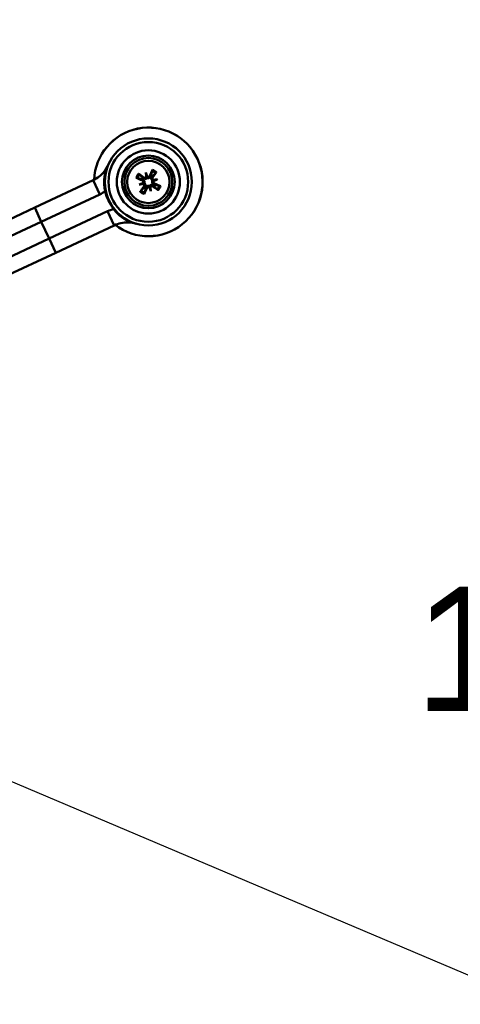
# Model space of a CAD drawing. Header units: inches. Extents: x 8.7 to 68.4, y -2.3 to 39.9.
# Tile 10 of 118: x 19.1 to 22.7, y 7.8 to 15.7. Entities that reach past the tile are written whole.
import ezdxf

# ---------------------------------------------------------------- set-up
doc = ezdxf.new("R2010")
doc.units = ezdxf.units.IN
doc.header["$MEASUREMENT"] = 0
for name, color, linetype, lineweight in [('Dimensions(ROSSANSI)', 7, 'Continuous', 25), ('Visible Edges(ROSSANSI)', 7, 'Continuous', 50), ('Visible Tangent Edges(ROSSANSI)', 7, 'Continuous', 50)]:
    doc.layers.add(name, color=color, linetype=linetype, lineweight=lineweight)
doc.styles.add('DEFAULT-ROSSANSI', font='arial.ttf')
doc.dimstyles.new('DEFAULT-ROSSANSI', dxfattribs={"dimtxt": 1, "dimasz": 0.098425, "dimexe": 0.125, "dimexo": 0.0625, "dimgap": 0.031496, "dimtad": 0, "dimtih": 1, "dimtoh": 1, "dimrnd": 1e-08, "dimzin": 0, "dimdsep": 46, "dimtxsty": 'DEFAULT-ROSSANSI', "dimcen": 0.09, "dimdle": 0.393701, "dimclrd": 7, "dimclre": 7, "dimclrt": 179, "dimadec": 0, "dimazin": 0, "dimtfac": 1, "dimtofl": 0, "dimtmove": 0, "dimatfit": 3, "dimfxl": 1, "dimtolj": 1, "dimtzin": 0, "dimlwd": 25, "dimlwe": 25, "dimarcsym": 0})

# ---------------------------------------------------------------- blocks, each defined once
blk = doc.blocks.new('*D6')
at = {"layer": 'Defpoints', "color": 0}
for p in [(20.9246, 20.8161), (17.7602, 10.1056), (24.8549, 7.1014)]:
    blk.add_point(p, dxfattribs=at)
at = {"layer": 'Dimensions(ROSSANSI)', "color": 7, "lineweight": 25}
for p, q in [((20.9822, 20.7918), (29.2969, 17.2709)), ((29.1434, 17.229), (26.5661, 11.1426)), ((17.8178, 10.0812), (24.97, 7.0527)), ((24.8933, 7.192), (25.9967, 9.7979))]:
    blk.add_line(p, q, dxfattribs=at)
at = {"layer": 'Dimensions(ROSSANSI)', "color": 7}
for points in [[(29.1283, 17.2354), (29.1585, 17.2226), (29.1818, 17.3197)], [(24.8782, 7.1984), (24.9084, 7.1857), (24.8549, 7.1014)]]:
    blk.add_solid(points, dxfattribs=at)
at = {"layer": 'Dimensions(ROSSANSI)', "color": 179, "lineweight": 25, "insert": (22.3247, 11.1112), "char_height": 1, "attachment_point": 1, "style": 'DEFAULT-ROSSANSI'}
blk.add_mtext('\\A1;11.10 [281.9]', dxfattribs=at)
blk = doc.blocks.new('*D10')
at = {"layer": 'Defpoints', "color": 0}
for p in [(20.6144, 26.8005), (20.8459, 20.6303), (15.4229, 20.5316), (15.4229, 7.8234)]:
    blk.add_point(p, dxfattribs=at)
at = {"layer": 'Dimensions(ROSSANSI)', "color": 7, "lineweight": 25}
for p, q in [((15.4229, 20.5941), (15.4229, 27.6228)), ((20.8703, 20.6879), (23.1432, 26.0556))]:
    blk.add_line(p, q, dxfattribs=at)
for start, end in [(81.54403, 89.71337), (67.33663, 75.47329)]:
    blk.add_arc((15.4229, 7.8234), 19.6744, start, end, dxfattribs=at)
at = {"layer": 'Dimensions(ROSSANSI)', "color": 7}
for points in [[(15.5213, 27.4811), (15.5214, 27.5139), (15.4229, 27.4978)], [(23.0101, 25.9937), (22.9974, 25.9635), (23.0945, 25.9405)]]:
    blk.add_solid(points, dxfattribs=at)
at = {"layer": 'Dimensions(ROSSANSI)', "color": 179, "lineweight": 25, "insert": (18.3475, 27.6154), "char_height": 1, "attachment_point": 1, "style": 'DEFAULT-ROSSANSI'}
blk.add_mtext('\\A1;23°', dxfattribs=at)

msp = doc.modelspace()

# ---------------------------------------------------------------- linework, layer by layer
at = {"layer": 'Visible Edges(ROSSANSI)'}
for p, q in [((20.1619, 14.4405), (20.1704, 14.4102)), ((19.2684, 14.1591), (19.7387, 14.3789)), ((20.1082, 14.3448), (20.1385, 14.3533)), ((20.2576, 14.3868), (20.2273, 14.3783)), ((19.3213, 14.0459), (19.7916, 14.2657)), ((20.2039, 14.2911), (20.1954, 14.3214)), ((19.2684, 14.1591), (18.8536, 13.9653)), ((19.3848, 13.91), (19.8551, 14.1298)), ((19.3213, 14.0459), (18.8809, 13.8401)), ((19.4377, 13.7968), (19.908, 14.0166)), ((19.3848, 13.91), (18.9444, 13.7042)), ((19.4377, 13.7968), (19.023, 13.6029))]:
    msp.add_line(p, q, dxfattribs=at)
for radius in [0.35, 0.2121, 0.1925, 0.17]:
    msp.add_circle((20.1829, 14.3658), radius, dxfattribs=at)
for centre, radius, start, end in [((20.1829, 14.3658), 0.4369, 232.31657, 177.78343), ((19.6328, 14.6054), 0.25, 321.26069, 336.45962), ((19.6328, 14.6054), 0.25, 295.05, 321.26069), ((20.1829, 14.3658), 0.0465, 146.05059, 155.38797), ((20.1829, 14.3658), 0.0465, 56.05059, 65.38797), ((20.1829, 14.3658), 0.0465, 326.05059, 335.38797), ((19.6328, 14.6054), 0.375, 295.05, 302.81029), ((20.1829, 14.3658), 0.355, 192.28564, 217.81436), ((20.1829, 14.3658), 0.0465, 236.05059, 245.38797), ((20.0139, 13.7901), 0.375, 107.28971, 115.05), ((20.0139, 13.7901), 0.25, 88.83931, 115.05), ((20.0139, 13.7901), 0.25, 73.64038, 88.83931)]:
    msp.add_arc(centre, radius, start, end, dxfattribs=at)
for centre, major_axis, ratio, start_param, end_param in [((20.1734, 14.3529), (-0.2176, 0.1605), 0.087156, 4.904775, 5.102077), ((20.1464, 14.3525), (0.0916, -0.2518), 0.173648, 1.734346, 1.863678), ((20.2209, 14.3735), (-0.0532, 0.2626), 0.173648, 1.277915, 1.407247), ((20.1602, 14.4154), (-0.0118, -0.0024), 0.868224, 2.019616, 2.403378), ((20.1764, 14.4199), (-0.0114, -0.0041), 0.868224, 0.738214, 1.121977), ((20.1977, 14.3598), (-0.1019, -0.2504), 0.087156, 4.322701, 4.520003), ((20.17, 14.3753), (0.1605, 0.2176), 0.087156, 4.904775, 5.102077), ((20.1889, 14.3806), (0.2504, -0.1019), 0.087156, 4.322701, 4.520003), ((20.1961, 14.3293), (0.2518, 0.0916), 0.173648, 1.734346, 1.863678), ((20.1752, 14.4038), (-0.2626, -0.0532), 0.173648, 1.277915, 1.407247), ((20.1288, 14.3593), (0.0041, -0.0114), 0.868224, 0.738214, 1.121977), ((20.1333, 14.3431), (0.0024, -0.0118), 0.868224, 2.019616, 2.403378), ((20.1924, 14.3786), (0.2176, -0.1605), 0.087156, 4.904775, 5.102077), ((20.1906, 14.3278), (0.2626, 0.0532), 0.173648, 1.277915, 1.407247), ((20.2324, 14.3885), (-0.0024, 0.0118), 0.868224, 2.019616, 2.403378), ((20.1696, 14.4022), (-0.2518, -0.0916), 0.173648, 1.734346, 1.863678), ((20.237, 14.3723), (-0.0041, 0.0114), 0.868224, 0.738214, 1.121977), ((20.1769, 14.351), (-0.2504, 0.1019), 0.087156, 4.322701, 4.520003), ((20.1957, 14.3563), (-0.1605, -0.2176), 0.087156, 4.904775, 5.102077), ((20.1681, 14.3718), (0.1019, 0.2504), 0.087156, 4.322701, 4.520003), ((20.1894, 14.3117), (0.0114, 0.0041), 0.868224, 0.738214, 1.121977), ((20.2193, 14.379), (-0.0916, 0.2518), 0.173648, 1.734346, 1.863678), ((20.2055, 14.3162), (0.0118, 0.0024), 0.868224, 2.019616, 2.403378), ((20.1449, 14.3581), (0.0532, -0.2626), 0.173648, 1.277915, 1.407247)]:
    msp.add_ellipse(centre, major_axis=major_axis, ratio=ratio, start_param=start_param, end_param=end_param, dxfattribs=at)
for points, knots in [([(19.836, 14.2903), (19.8322, 14.3078), (19.8297, 14.3256), (19.8268, 14.3715), (19.8284, 14.3998), (19.8337, 14.4298), (19.8341, 14.4321), (19.8346, 14.4345)], [4.1413496, 4.1413496, 4.1413496, 4.1413496, 4.2782487, 4.2782487, 4.4904891, 4.4904891, 4.5087123, 4.5087123, 4.5087123, 4.5087123]), ([(20.1037, 14.4315), (20.1045, 14.4309), (20.1054, 14.4302), (20.1071, 14.429), (20.108, 14.4283), (20.1095, 14.4272), (20.1102, 14.4265), (20.1112, 14.4257), (20.1116, 14.4253), (20.1119, 14.425)], [0.02330526, 0.02330526, 0.02330526, 0.02330526, 0.03097407, 0.03097407, 0.03869153, 0.03869153, 0.04639637, 0.04639637, 0.05270798, 0.05270798, 0.05270798, 0.05270798]), ([(20.1704, 14.4102), (20.1707, 14.4091), (20.171, 14.4081), (20.172, 14.4044), (20.1727, 14.4021), (20.1734, 14.3993), (20.1736, 14.3987), (20.1738, 14.3982)], [-2.6010107, -2.6010107, -2.6010107, -2.6010107, -2.5540627, -2.5540627, -2.3944338, -2.3944338, -2.354937, -2.354937, -2.354937, -2.354937]), ([(20.1957, 14.4164), (20.195, 14.4147), (20.1939, 14.413), (20.1911, 14.4102), (20.1894, 14.4091), (20.186, 14.4077), (20.184, 14.4073), (20.1801, 14.4073), (20.1782, 14.4077), (20.1759, 14.4086), (20.1753, 14.4089), (20.1747, 14.4092)], [0, 0, 0, 0, 0.01429788, 0.01429788, 0.02859576, 0.02859576, 0.04258156, 0.04258156, 0.05656736, 0.05656736, 0.06157061, 0.06157061, 0.06157061, 0.06157061]), ([(20.2126, 14.4533), (20.2127, 14.4537), (20.2128, 14.4542), (20.2132, 14.4555), (20.2135, 14.4564), (20.2142, 14.4582), (20.2146, 14.4593), (20.2153, 14.4612), (20.2158, 14.4623), (20.2162, 14.4631)], [0.070994, 0.070994, 0.070994, 0.070994, 0.07730561, 0.07730561, 0.08501045, 0.08501045, 0.09272791, 0.09272791, 0.10039672, 0.10039672, 0.10039672, 0.10039672]), ([(20.2485, 14.445), (20.248, 14.4442), (20.2473, 14.4432), (20.2461, 14.4416), (20.2454, 14.4407), (20.2442, 14.4392), (20.2436, 14.4384), (20.2427, 14.4375), (20.2424, 14.437), (20.2421, 14.4368)], [0.02330526, 0.02330526, 0.02330526, 0.02330526, 0.03097407, 0.03097407, 0.03869153, 0.03869153, 0.04639637, 0.04639637, 0.05270798, 0.05270798, 0.05270798, 0.05270798]), ([(20.0954, 14.3955), (20.095, 14.3956), (20.0944, 14.3957), (20.0932, 14.3961), (20.0922, 14.3964), (20.0905, 14.3971), (20.0894, 14.3975), (20.0875, 14.3983), (20.0864, 14.3987), (20.0855, 14.3991)], [0.070994, 0.070994, 0.070994, 0.070994, 0.07730561, 0.07730561, 0.08501045, 0.08501045, 0.09272791, 0.09272791, 0.10039672, 0.10039672, 0.10039672, 0.10039672]), ([(20.1323, 14.3786), (20.134, 14.3779), (20.1357, 14.3768), (20.1384, 14.374), (20.1395, 14.3723), (20.1409, 14.3689), (20.1414, 14.3669), (20.1414, 14.363), (20.141, 14.3611), (20.1401, 14.3588), (20.1398, 14.3582), (20.1394, 14.3576)], [0, 0, 0, 0, 0.01429788, 0.01429788, 0.02859576, 0.02859576, 0.04258156, 0.04258156, 0.05656736, 0.05656736, 0.06157061, 0.06157061, 0.06157061, 0.06157061]), ([(20.1385, 14.3533), (20.1396, 14.3536), (20.1406, 14.3539), (20.1443, 14.3549), (20.1466, 14.3556), (20.1494, 14.3564), (20.1499, 14.3565), (20.1505, 14.3567)], [-2.6010107, -2.6010107, -2.6010107, -2.6010107, -2.5540627, -2.5540627, -2.3944338, -2.3944338, -2.354937, -2.354937, -2.354937, -2.354937]), ([(20.1406, 14.3852), (20.1417, 14.3845), (20.1428, 14.3837), (20.1456, 14.3812), (20.1472, 14.3794), (20.1494, 14.3758), (20.1503, 14.3738), (20.1516, 14.3696), (20.1519, 14.3674), (20.152, 14.3632), (20.1517, 14.361), (20.151, 14.3581), (20.1507, 14.3574), (20.1505, 14.3567)], [0.2635064, 0.2635064, 0.2635064, 0.2635064, 0.27418202, 0.27418202, 0.29305121, 0.29305121, 0.30902749, 0.30902749, 0.32500377, 0.32500377, 0.34098004, 0.34098004, 0.34666824, 0.34666824, 0.34666824, 0.34666824]), ([(20.1415, 14.3501), (20.1416, 14.3501), (20.1417, 14.3501), (20.1433, 14.3491), (20.1448, 14.3478), (20.1472, 14.3448), (20.1481, 14.343), (20.1491, 14.3394), (20.1493, 14.3374), (20.1489, 14.3335), (20.1483, 14.3316), (20.1471, 14.3295), (20.1468, 14.329), (20.1464, 14.3284)], [0.02817701, 0.02817701, 0.02817701, 0.02817701, 0.02875644, 0.02875644, 0.04273434, 0.04273434, 0.05671223, 0.05671223, 0.07090098, 0.07090098, 0.08508973, 0.08508973, 0.08976579, 0.08976579, 0.08976579, 0.08976579]), ([(20.1738, 14.3982), (20.1733, 14.3976), (20.1728, 14.397), (20.1708, 14.3949), (20.169, 14.3935), (20.1654, 14.3913), (20.1633, 14.3905), (20.1591, 14.3894), (20.1569, 14.3891), (20.1527, 14.3892), (20.1503, 14.3896), (20.1467, 14.3907), (20.1454, 14.3912), (20.1443, 14.3918)], [0.3033393, 0.3033393, 0.3033393, 0.3033393, 0.30902749, 0.30902749, 0.32500377, 0.32500377, 0.34098004, 0.34098004, 0.35695632, 0.35695632, 0.37582552, 0.37582552, 0.38650113, 0.38650113, 0.38650113, 0.38650113]), ([(20.1672, 14.4071), (20.1672, 14.4071), (20.1672, 14.407), (20.1662, 14.4054), (20.1649, 14.4039), (20.1619, 14.4015), (20.1601, 14.4006), (20.1565, 14.3995), (20.1545, 14.3994), (20.1507, 14.3998), (20.1488, 14.4004), (20.1466, 14.4015), (20.1461, 14.4019), (20.1455, 14.4022)], [0.02817592, 0.02817592, 0.02817592, 0.02817592, 0.02861542, 0.02861542, 0.04266381, 0.04266381, 0.0567122, 0.0567122, 0.07082649, 0.07082649, 0.08494078, 0.08494078, 0.08976122, 0.08976122, 0.08976122, 0.08976122]), ([(20.1505, 14.3567), (20.1511, 14.3562), (20.1517, 14.3557), (20.1538, 14.3537), (20.1552, 14.3519), (20.1573, 14.3483), (20.1582, 14.3462), (20.1593, 14.342), (20.1595, 14.3398), (20.1595, 14.3356), (20.1591, 14.3332), (20.158, 14.3296), (20.1575, 14.3284), (20.1569, 14.3272)], [0.3033393, 0.3033393, 0.3033393, 0.3033393, 0.30902749, 0.30902749, 0.32500377, 0.32500377, 0.34098004, 0.34098004, 0.35695632, 0.35695632, 0.37582552, 0.37582552, 0.38650113, 0.38650113, 0.38650113, 0.38650113]), ([(20.1635, 14.3235), (20.1642, 14.3246), (20.165, 14.3257), (20.1675, 14.3285), (20.1693, 14.3301), (20.1729, 14.3323), (20.1749, 14.3333), (20.179, 14.3345), (20.1813, 14.3349), (20.1855, 14.3349), (20.1877, 14.3347), (20.1906, 14.3339), (20.1913, 14.3336), (20.192, 14.3334)], [0.2635064, 0.2635064, 0.2635064, 0.2635064, 0.27418202, 0.27418202, 0.29305121, 0.29305121, 0.30902749, 0.30902749, 0.32500377, 0.32500377, 0.34098004, 0.34098004, 0.34666824, 0.34666824, 0.34666824, 0.34666824]), ([(20.2023, 14.4081), (20.2016, 14.407), (20.2008, 14.4059), (20.1983, 14.4031), (20.1964, 14.4015), (20.1929, 14.3993), (20.1909, 14.3983), (20.1867, 14.3971), (20.1845, 14.3967), (20.1803, 14.3967), (20.1781, 14.3969), (20.1752, 14.3977), (20.1745, 14.3979), (20.1738, 14.3982)], [0.2635064, 0.2635064, 0.2635064, 0.2635064, 0.27418202, 0.27418202, 0.29305121, 0.29305121, 0.30902749, 0.30902749, 0.32500377, 0.32500377, 0.34098004, 0.34098004, 0.34666824, 0.34666824, 0.34666824, 0.34666824]), ([(20.192, 14.3334), (20.1925, 14.334), (20.193, 14.3346), (20.195, 14.3367), (20.1968, 14.3381), (20.2004, 14.3402), (20.2025, 14.3411), (20.2067, 14.3422), (20.2088, 14.3424), (20.2131, 14.3424), (20.2155, 14.342), (20.2191, 14.3409), (20.2203, 14.3404), (20.2215, 14.3398)], [0.3033393, 0.3033393, 0.3033393, 0.3033393, 0.30902749, 0.30902749, 0.32500377, 0.32500377, 0.34098004, 0.34098004, 0.35695632, 0.35695632, 0.37582552, 0.37582552, 0.38650113, 0.38650113, 0.38650113, 0.38650113]), ([(20.1954, 14.3214), (20.1951, 14.3225), (20.1948, 14.3235), (20.1938, 14.3272), (20.1931, 14.3295), (20.1923, 14.3323), (20.1922, 14.3328), (20.192, 14.3334)], [-2.6010107, -2.6010107, -2.6010107, -2.6010107, -2.5540627, -2.5540627, -2.3944338, -2.3944338, -2.354937, -2.354937, -2.354937, -2.354937]), ([(20.1985, 14.3244), (20.1986, 14.3245), (20.1986, 14.3245), (20.1995, 14.3262), (20.2008, 14.3277), (20.2039, 14.3301), (20.2057, 14.331), (20.2092, 14.332), (20.2112, 14.3322), (20.2151, 14.3318), (20.217, 14.3312), (20.2192, 14.33), (20.2197, 14.3297), (20.2202, 14.3293)], [0.02817592, 0.02817592, 0.02817592, 0.02817592, 0.02861542, 0.02861542, 0.04266381, 0.04266381, 0.0567122, 0.0567122, 0.07082649, 0.07082649, 0.08494078, 0.08494078, 0.08976122, 0.08976122, 0.08976122, 0.08976122]), ([(20.2153, 14.3749), (20.2147, 14.3754), (20.2141, 14.3759), (20.212, 14.3779), (20.2106, 14.3797), (20.2084, 14.3833), (20.2076, 14.3854), (20.2065, 14.3896), (20.2062, 14.3918), (20.2063, 14.396), (20.2066, 14.3984), (20.2078, 14.402), (20.2083, 14.4032), (20.2089, 14.4044)], [0.3033393, 0.3033393, 0.3033393, 0.3033393, 0.30902749, 0.30902749, 0.32500377, 0.32500377, 0.34098004, 0.34098004, 0.35695632, 0.35695632, 0.37582552, 0.37582552, 0.38650113, 0.38650113, 0.38650113, 0.38650113]), ([(20.2252, 14.3464), (20.2241, 14.3471), (20.223, 14.3479), (20.2202, 14.3504), (20.2186, 14.3522), (20.2163, 14.3558), (20.2154, 14.3578), (20.2141, 14.3619), (20.2138, 14.3642), (20.2137, 14.3684), (20.214, 14.3706), (20.2148, 14.3735), (20.215, 14.3742), (20.2153, 14.3749)], [0.2635064, 0.2635064, 0.2635064, 0.2635064, 0.27418202, 0.27418202, 0.29305121, 0.29305121, 0.30902749, 0.30902749, 0.32500377, 0.32500377, 0.34098004, 0.34098004, 0.34666824, 0.34666824, 0.34666824, 0.34666824]), ([(20.2273, 14.3783), (20.2262, 14.378), (20.2252, 14.3777), (20.2215, 14.3767), (20.2192, 14.376), (20.2164, 14.3752), (20.2158, 14.3751), (20.2153, 14.3749)], [-2.6010107, -2.6010107, -2.6010107, -2.6010107, -2.5540627, -2.5540627, -2.3944338, -2.3944338, -2.354937, -2.354937, -2.354937, -2.354937]), ([(20.2242, 14.3814), (20.2242, 14.3815), (20.2241, 14.3815), (20.2224, 14.3825), (20.2209, 14.3838), (20.2185, 14.3868), (20.2176, 14.3886), (20.2166, 14.3921), (20.2164, 14.3941), (20.2169, 14.398), (20.2175, 14.3999), (20.2186, 14.4021), (20.219, 14.4026), (20.2193, 14.4031)], [0.02817701, 0.02817701, 0.02817701, 0.02817701, 0.02875644, 0.02875644, 0.04273434, 0.04273434, 0.05671223, 0.05671223, 0.07082652, 0.07082652, 0.08494082, 0.08494082, 0.08976125, 0.08976125, 0.08976125, 0.08976125]), ([(20.2335, 14.3529), (20.2318, 14.3537), (20.2301, 14.3548), (20.2273, 14.3576), (20.2262, 14.3593), (20.2248, 14.3627), (20.2244, 14.3646), (20.2244, 14.3685), (20.2248, 14.3705), (20.2257, 14.3728), (20.226, 14.3734), (20.2263, 14.374)], [0, 0, 0, 0, 0.01429788, 0.01429788, 0.02859576, 0.02859576, 0.04258156, 0.04258156, 0.05656736, 0.05656736, 0.06157061, 0.06157061, 0.06157061, 0.06157061]), ([(20.2704, 14.3361), (20.2708, 14.336), (20.2713, 14.3359), (20.2726, 14.3355), (20.2735, 14.3352), (20.2753, 14.3345), (20.2764, 14.3341), (20.2783, 14.3333), (20.2794, 14.3329), (20.2802, 14.3325)], [0.070994, 0.070994, 0.070994, 0.070994, 0.07730561, 0.07730561, 0.08501045, 0.08501045, 0.09272791, 0.09272791, 0.10039672, 0.10039672, 0.10039672, 0.10039672]), ([(20.1172, 14.2866), (20.1177, 14.2874), (20.1184, 14.2883), (20.1196, 14.29), (20.1203, 14.2909), (20.1215, 14.2924), (20.1222, 14.2931), (20.123, 14.2941), (20.1234, 14.2945), (20.1237, 14.2948)], [0.02330526, 0.02330526, 0.02330526, 0.02330526, 0.03097407, 0.03097407, 0.03869153, 0.03869153, 0.04639637, 0.04639637, 0.05270798, 0.05270798, 0.05270798, 0.05270798]), ([(20.1532, 14.2783), (20.1531, 14.2779), (20.153, 14.2773), (20.1526, 14.2761), (20.1522, 14.2751), (20.1516, 14.2734), (20.1512, 14.2723), (20.1504, 14.2704), (20.15, 14.2693), (20.1496, 14.2685)], [0.070994, 0.070994, 0.070994, 0.070994, 0.07730561, 0.07730561, 0.08501045, 0.08501045, 0.09272791, 0.09272791, 0.10039672, 0.10039672, 0.10039672, 0.10039672]), ([(20.17, 14.3152), (20.1708, 14.3169), (20.1719, 14.3186), (20.1747, 14.3214), (20.1764, 14.3225), (20.1798, 14.3239), (20.1817, 14.3243), (20.1856, 14.3243), (20.1876, 14.3239), (20.1899, 14.323), (20.1905, 14.3227), (20.1911, 14.3224)], [0, 0, 0, 0, 0.01429788, 0.01429788, 0.02859576, 0.02859576, 0.04258156, 0.04258156, 0.05656736, 0.05656736, 0.06157061, 0.06157061, 0.06157061, 0.06157061]), ([(20.2621, 14.3001), (20.2613, 14.3006), (20.2603, 14.3013), (20.2587, 14.3025), (20.2578, 14.3033), (20.2563, 14.3044), (20.2555, 14.3051), (20.2545, 14.3059), (20.2541, 14.3063), (20.2539, 14.3066)], [0.02330526, 0.02330526, 0.02330526, 0.02330526, 0.03097407, 0.03097407, 0.03869153, 0.03869153, 0.04639637, 0.04639637, 0.05270798, 0.05270798, 0.05270798, 0.05270798]), ([(20.0122, 14.0545), (20.0101, 14.0557), (20.008, 14.0569), (19.9816, 14.0721), (19.9589, 14.0889), (19.9255, 14.1206), (19.9134, 14.134), (19.9024, 14.1481)], [4.8967465, 4.8967465, 4.8967465, 4.8967465, 4.9149698, 4.9149698, 5.1272101, 5.1272101, 5.2641093, 5.2641093, 5.2641093, 5.2641093])]:
    msp.add_open_spline(points, degree=3, knots=knots, dxfattribs=at)
for points, weights in [([(19.8346, 14.4345), (19.8311, 14.4419), (19.8278, 14.449)], [1.0058126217, 1.00338777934, 1]), ([(20.1403, 14.3952), (20.13, 14.4059), (20.1119, 14.425)], [1.01578783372, 1.05242872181, 1.0059010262]), ([(20.2126, 14.4533), (20.2071, 14.4276), (20.2039, 14.413)], [1.0059010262, 1.05242872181, 1.01578783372]), ([(20.2122, 14.4084), (20.223, 14.4187), (20.2421, 14.4368)], [1.01578783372, 1.05242872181, 1.0059010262]), ([(20.0954, 14.3955), (20.121, 14.39), (20.1356, 14.3868)], [1.0059010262, 1.05242872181, 1.01578783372]), ([(20.2255, 14.3364), (20.2358, 14.3256), (20.2539, 14.3066)], [1.01578783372, 1.05242872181, 1.0059010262]), ([(20.2704, 14.3361), (20.2447, 14.3416), (20.2301, 14.3448)], [1.0059010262, 1.05242872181, 1.01578783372]), ([(20.1535, 14.3232), (20.1427, 14.3129), (20.1237, 14.2948)], [1.01578783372, 1.05242872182, 1.0059010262]), ([(20.1532, 14.2783), (20.1587, 14.3039), (20.1619, 14.3185)], [1.0059010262, 1.05242872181, 1.01578783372]), ([(20.0189, 14.04), (20.0157, 14.0471), (20.0122, 14.0545)], [1, 1.00338777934, 1.0058126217])]:
    msp.add_rational_spline(points, weights, degree=2, dxfattribs=at)
for points in [[(20.2039, 14.413), (20.2035, 14.4113), (20.2029, 14.4096), (20.2023, 14.4081)], [(20.2089, 14.4044), (20.2098, 14.4058), (20.2109, 14.4071), (20.2122, 14.4084)], [(20.1356, 14.3868), (20.1374, 14.3864), (20.139, 14.3859), (20.1406, 14.3852)], [(20.1443, 14.3918), (20.1429, 14.3927), (20.1415, 14.3938), (20.1403, 14.3952)], [(20.2215, 14.3398), (20.2229, 14.3389), (20.2242, 14.3377), (20.2255, 14.3364)], [(20.2301, 14.3448), (20.2284, 14.3452), (20.2267, 14.3457), (20.2252, 14.3464)], [(20.1569, 14.3272), (20.1559, 14.3258), (20.1548, 14.3245), (20.1535, 14.3232)], [(20.1619, 14.3185), (20.1622, 14.3203), (20.1628, 14.322), (20.1635, 14.3235)], [(20.1019, 14.0253), (20.0948, 14.027), (20.0878, 14.0289), (20.0809, 14.0309)]]:
    msp.add_open_spline(points, degree=3, dxfattribs=at)
at = {"layer": 'Visible Tangent Edges(ROSSANSI)'}
for p, q in [((20.1957, 14.4164), (20.2039, 14.413)), ((20.2193, 14.4031), (20.2122, 14.4084)), ((19.7387, 14.3789), (19.7916, 14.2657)), ((20.1323, 14.3786), (20.1356, 14.3868)), ((20.1455, 14.4022), (20.1403, 14.3952)), ((20.2202, 14.3293), (20.2255, 14.3364)), ((20.2335, 14.3529), (20.2301, 14.3448)), ((20.1464, 14.3284), (20.1535, 14.3232)), ((20.17, 14.3152), (20.1619, 14.3185)), ((19.2684, 14.1591), (19.3213, 14.0459)), ((19.8551, 14.1298), (19.908, 14.0166)), ((19.3213, 14.0459), (19.3848, 13.91)), ((19.3848, 13.91), (19.4377, 13.7968))]:
    msp.add_line(p, q, dxfattribs=at)
for radius in [0.3207, 0.2543]:
    msp.add_circle((20.1829, 14.3658), radius, dxfattribs=at)
for radius, start, end in [(0.4364, 232.35137, 177.74863), (0.1029, 140.33121, 161.10736), (0.0924, 140.17643, 161.26214), (0.0924, 50.17643, 71.26214), (0.1029, 50.33121, 71.10736), (0.0924, 320.17643, 341.26214), (0.1029, 320.33121, 341.10736), (0.1029, 230.33121, 251.10736), (0.0924, 230.17643, 251.26214)]:
    msp.add_arc((20.1829, 14.3658), radius, start, end, dxfattribs=at)

# ---------------------------------------------------------------- dimensions: what is measured, and where the dimension line sits
at = {"layer": 'Dimensions(ROSSANSI)', "color": 7, "lineweight": 25}
dim = msp.add_angular_dim_3p(base=(20.6144, 26.8005), center=(15.4229, 7.8234), p1=(20.8459, 20.6303), p2=(15.4229, 20.5316), dimstyle='DEFAULT-ROSSANSI', override={"dimadec": 0, "dimtp": 0, "dimtm": 0, "dimtdec": 0}, dxfattribs=at)
dim.commit()
dim.dimension.update_dxf_attribs({"geometry": '*D10', "text_midpoint": (19.3369, 27.1045), "dimtype": 165})
dim = msp.add_linear_dim(base=(24.8549, 7.1014), p1=(20.9246, 20.8161), p2=(17.7602, 10.1056), angle=67.05, dimstyle='DEFAULT-ROSSANSI', override={"dimdec": 2, "dimtp": 0, "dimtm": 0, "dimtdec": 2, "dimatfit": 1}, dxfattribs=at)
dim.commit()
dim.dimension.update_dxf_attribs({"geometry": '*D6', "text_midpoint": (26.2814, 10.4703), "dimtype": 160})

doc.saveas('drawing.dxf')
